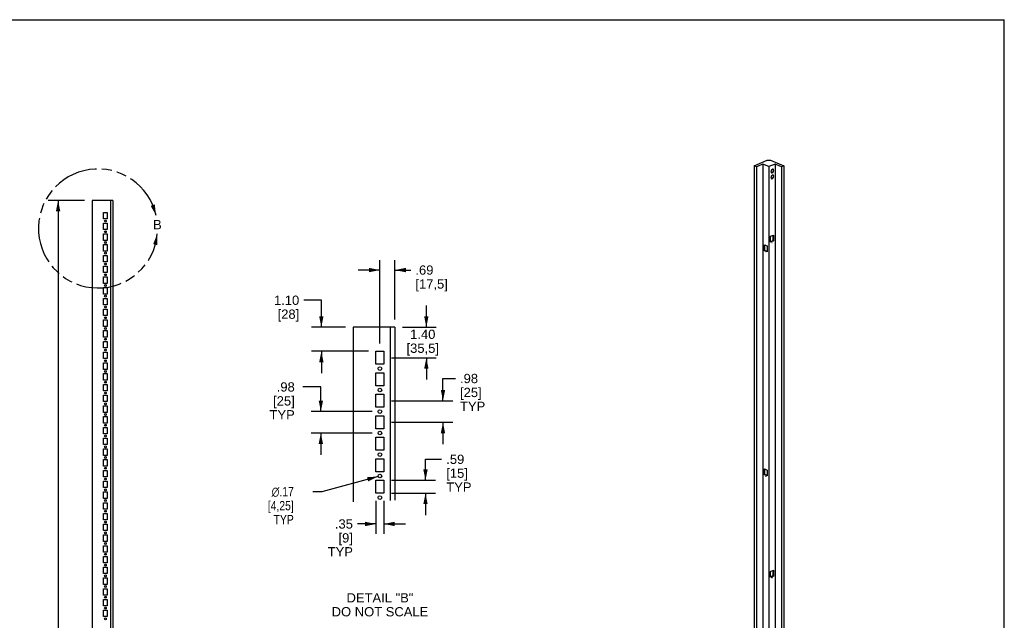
# Model space of a CAD drawing. Header units: inches. Extents: x 0 to 170, y 0 to 110.
# Tile 3 of 3: x 80 to 170, y 55 to 110. Entities that reach past the tile are written whole.
import ezdxf

# ---------------------------------------------------------------- set-up
doc = ezdxf.new("R2010")
doc.units = ezdxf.units.IN
doc.header["$LTSCALE"] = 9.35
doc.header["$MEASUREMENT"] = 0
doc.linetypes.add('PHANTOM', pattern=[0.8, 0.45, -0.05, 0.1, -0.05, 0.1, -0.05])
doc.layers.get('0').update_dxf_attribs({"linetype": 'CONTINUOUS'})
doc.layers.add('DEFAULT_3', color=7, linetype='PHANTOM')
doc.styles.get("Standard").update_dxf_attribs({"font": 'arial.ttf'})
doc.styles.add('TEXTSTYLE_1', font='gdt', dxfattribs={"width": 0.8})
doc.dimstyles.new('DIMSTYLE_1', dxfattribs={"dimtxt": 0.85, "dimasz": 1, "dimexe": 0.09, "dimexo": 0.07, "dimgap": 0.0425, "dimtad": 0, "dimtih": 1, "dimtoh": 1, "dimdec": 3, "dimzin": 4, "dimdsep": 46, "dimtxsty": 'Standard', "dimblk": '_FILLED', "dimblk1": '_FILLED', "dimblk2": '_FILLED', "dimcen": 0.09, "dimadec": 3, "dimazin": 1, "dimtfac": 1, "dimtdec": 3, "dimtofl": 0, "dimtmove": 0, "dimatfit": 3, "dimldrblk": '_FILLED', "dimfxl": 0, "dimtolj": 1, "dimtzin": 4, "dimarcsym": 0})
doc.dimstyles.new('DIMSTYLE_2', dxfattribs={"dimtxt": 0.85, "dimasz": 1, "dimexe": 0.09, "dimexo": 0.07, "dimgap": 0.0425, "dimtad": 0, "dimtih": 1, "dimtoh": 1, "dimdec": 3, "dimlfac": 0.5, "dimzin": 4, "dimdsep": 46, "dimtxsty": 'Standard', "dimblk": '_FILLED', "dimblk1": '_FILLED', "dimblk2": '_FILLED', "dimcen": 0.09, "dimadec": 3, "dimazin": 1, "dimtfac": 1, "dimtdec": 3, "dimtofl": 0, "dimtmove": 0, "dimatfit": 3, "dimldrblk": '_FILLED', "dimfxl": 0, "dimtolj": 1, "dimtzin": 4, "dimarcsym": 0})
doc.dimstyles.new('DIMSTYLE_3', dxfattribs={"dimtxt": 0.85, "dimasz": 1, "dimexe": 0.09, "dimexo": 0.07, "dimgap": 0.09, "dimtad": 0, "dimtih": 1, "dimtoh": 1, "dimdec": 3, "dimlfac": 0.5, "dimzin": 4, "dimdsep": 46, "dimtxsty": 'Standard', "dimblk": '_FILLED', "dimblk1": '_FILLED', "dimblk2": '_FILLED', "dimcen": 0.09, "dimadec": 3, "dimazin": 1, "dimtfac": 1, "dimtdec": 3, "dimtofl": 0, "dimtmove": 0, "dimatfit": 1, "dimldrblk": '_FILLED', "dimfxl": 0, "dimtolj": 1, "dimtzin": 4, "dimarcsym": 0})

# ---------------------------------------------------------------- blocks, each defined once
blk = doc.blocks.new('_FILLED')
at = {"color": 0, "linetype": 'ByBlock'}
blk.add_solid([(0, 0), (-1, 0.2), (-1, -0.2)], dxfattribs=at)
blk = doc.blocks.new('*D19')
at = {"color": 2, "linetype": 'Continuous'}
for p, q in [((85.811, 93.461), (82.504, 93.461)), ((83.404, 93.461), (83.404, 53.051)), ((83.404, 10.941), (83.404, 50.076)), ((85.811, 10.941), (82.504, 10.941))]:
    blk.add_line(p, q, dxfattribs=at)
for p, rotation in [((83.404, 93.461), 90), ((83.404, 10.941), 270)]:
    blk.add_blockref('_FILLED', p, dxfattribs=dict(at, rotation=rotation))
at = {"color": 2, "linetype": 'Continuous', "insert": (83.239, 52.626), "char_height": 0.85, "width": 3.29888, "attachment_point": 2, "line_spacing_factor": 0.9}
blk.add_mtext('82.52\\P[2096]', dxfattribs=at)
blk = doc.blocks.new('*D20')
at = {"color": 2, "linetype": 'Continuous'}
for p, q in [((112.852, 80.341), (112.852, 87.979)), ((114.23, 82.545), (114.23, 87.979)), ((112.852, 87.079), (110.852, 87.079)), ((114.23, 87.079), (115.679, 87.079))]:
    blk.add_line(p, q, dxfattribs=at)
blk.add_blockref('_FILLED', (112.852, 87.079), dxfattribs=at)
at = {"color": 2, "linetype": 'Continuous', "rotation": 180}
blk.add_blockref('_FILLED', (114.23, 87.079), dxfattribs=at)
at = {"color": 2, "linetype": 'Continuous', "insert": (116.104, 87.504), "char_height": 0.85, "width": 2.9671, "attachment_point": 1, "line_spacing_factor": 0.9}
blk.add_mtext('.69\\P[17,5]', dxfattribs=at)
blk = doc.blocks.new('*D21')
at = {"color": 2, "linetype": 'Continuous'}
for p, q in [((117.106, 81.845), (117.106, 83.845)), ((114.93, 81.845), (118.006, 81.845)), ((113.907, 79.05), (118.006, 79.05)), ((117.106, 79.05), (117.106, 77.05))]:
    blk.add_line(p, q, dxfattribs=at)
for p, rotation in [((117.106, 81.845), 270), ((117.106, 79.05), 90)]:
    blk.add_blockref('_FILLED', p, dxfattribs=dict(at, rotation=rotation))
at = {"color": 2, "linetype": 'Continuous', "insert": (116.778, 81.624), "char_height": 0.85, "width": 2.9671, "attachment_point": 2, "line_spacing_factor": 0.9}
blk.add_mtext('1.40\\P[35,5]', dxfattribs=at)
blk = doc.blocks.new('*D22')
at = {"color": 2, "linetype": 'Continuous'}
for p, q in [((107.497, 84.316), (105.899, 84.316)), ((107.497, 81.845), (107.497, 84.316)), ((109.711, 81.845), (106.597, 81.845)), ((111.798, 79.641), (106.597, 79.641)), ((107.497, 79.641), (107.497, 77.641))]:
    blk.add_line(p, q, dxfattribs=at)
for p, rotation in [((107.497, 81.845), 270), ((107.497, 79.641), 90)]:
    blk.add_blockref('_FILLED', p, dxfattribs=dict(at, rotation=rotation))
at = {"color": 2, "linetype": 'Continuous', "insert": (105.474, 84.741), "char_height": 0.85, "width": 2.30985, "attachment_point": 3, "line_spacing_factor": 0.9}
blk.add_mtext('1.10\\P[28]', dxfattribs=at)
blk = doc.blocks.new('*D23')
at = {"color": 2, "linetype": 'Continuous'}
for p, q in [((107.451, 76.379), (105.817, 76.379)), ((107.451, 74.129), (107.451, 76.379)), ((112.152, 74.129), (106.551, 74.129)), ((112.152, 72.16), (106.551, 72.16)), ((107.451, 72.16), (107.451, 70.16))]:
    blk.add_line(p, q, dxfattribs=at)
for p, rotation in [((107.451, 74.129), 270), ((107.451, 72.16), 90)]:
    blk.add_blockref('_FILLED', p, dxfattribs=dict(at, rotation=rotation))
at = {"color": 2, "linetype": 'Continuous', "insert": (105.064, 76.804), "char_height": 0.85, "width": 2.30353, "attachment_point": 3, "line_spacing_factor": 0.9}
blk.add_mtext('.98\\P[25]\\PTYP', dxfattribs=at)
blk = doc.blocks.new('*D24')
at = {"color": 2, "linetype": 'Continuous'}
for p, q in [((112.498, 65.948), (112.498, 62.936)), ((113.207, 65.948), (113.207, 62.936)), ((112.498, 63.836), (110.811, 63.836)), ((113.207, 63.836), (115.207, 63.836))]:
    blk.add_line(p, q, dxfattribs=at)
blk.add_blockref('_FILLED', (112.498, 63.836), dxfattribs=at)
at = {"color": 2, "linetype": 'Continuous', "rotation": 180}
blk.add_blockref('_FILLED', (113.207, 63.836), dxfattribs=at)
at = {"color": 2, "linetype": 'Continuous', "insert": (110.386, 64.261), "char_height": 0.85, "width": 2.30353, "attachment_point": 3, "line_spacing_factor": 0.9}
blk.add_mtext('.35\\P[9]\\PTYP', dxfattribs=at)
blk = doc.blocks.new('*D25')
at = {"color": 2, "linetype": 'Continuous'}
for p, q in [((117.029, 67.829), (117.029, 69.758)), ((117.029, 69.758), (118.504, 69.758)), ((113.907, 67.829), (117.929, 67.829)), ((113.907, 66.648), (117.929, 66.648)), ((117.029, 66.648), (117.029, 64.648))]:
    blk.add_line(p, q, dxfattribs=at)
for p, rotation in [((117.029, 67.829), 270), ((117.029, 66.648), 90)]:
    blk.add_blockref('_FILLED', p, dxfattribs=dict(at, rotation=rotation))
at = {"color": 2, "linetype": 'Continuous', "insert": (118.929, 70.183), "char_height": 0.85, "width": 2.30353, "attachment_point": 1, "line_spacing_factor": 0.9}
blk.add_mtext('.59\\P[15]\\PTYP', dxfattribs=at)
blk = doc.blocks.new('*D26')
at = {"color": 2, "linetype": 'Continuous'}
for p, q in [((118.629, 75.113), (118.629, 77.152)), ((118.629, 77.152), (119.763, 77.152)), ((113.907, 75.113), (119.529, 75.113)), ((113.907, 73.144), (119.529, 73.144)), ((118.629, 73.144), (118.629, 71.144))]:
    blk.add_line(p, q, dxfattribs=at)
for p, rotation in [((118.629, 75.113), 270), ((118.629, 73.144), 90)]:
    blk.add_blockref('_FILLED', p, dxfattribs=dict(at, rotation=rotation))
at = {"color": 2, "linetype": 'Continuous', "insert": (120.188, 77.577), "char_height": 0.85, "width": 2.30353, "attachment_point": 1, "line_spacing_factor": 0.9}
blk.add_mtext('.98\\P[25]\\PTYP', dxfattribs=at)
blk = doc.blocks.new('*D27')
at = {"color": 2, "linetype": 'Continuous'}
for p, q in [((112.691, 68.18), (107.542, 66.787)), ((107.542, 66.787), (106.717, 66.787))]:
    blk.add_line(p, q, dxfattribs=at)
at = {"color": 2, "linetype": 'Continuous', "rotation": 15.1281327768}
blk.add_blockref('_FILLED', (112.691, 68.18), dxfattribs=at)
at = {"color": 2, "linetype": 'Continuous', "insert": (104.974, 67.212), "char_height": 0.85, "width": 2.9671, "attachment_point": 3, "line_spacing_factor": 0.9, "style": 'TEXTSTYLE_1'}
blk.add_mtext('{\\fgdt;n}\\fArial;.17\\P[4,25]\\PTYP', dxfattribs=at)

msp = doc.modelspace()

# ---------------------------------------------------------------- linework, layer by layer
at = {"color": 7, "linetype": 'Continuous'}
for p in [(0, 110), (170, 0)]:
    msp.add_line(p, (170, 110), dxfattribs=at)
at = {"color": 6, "linetype": 'Continuous'}
for p, q in [((147.1082, 96.6257), (148.3055, 97.1318)), ((147.1082, 96.6257), (147.1082, 21.8375)), ((147.317, 96.5375), (147.1082, 96.6257)), ((147.9016, 96.7846), (147.317, 96.5375)), ((147.317, 96.5375), (147.317, 21.7493)), ((147.9016, 96.7846), (147.9016, 21.9963)), ((148.4584, 96.5493), (147.9016, 96.7846)), ((148.3055, 97.1318), (148.6112, 97.1318)), ((149.0152, 96.7846), (148.4584, 96.5493)), ((148.4584, 96.5493), (148.4584, 21.761)), ((148.6112, 97.1318), (149.8086, 96.6257)), ((149.0152, 96.7846), (149.0152, 21.9963)), ((149.5998, 96.5375), (149.0152, 96.7846)), ((149.8086, 96.6257), (149.5998, 96.5375)), ((149.5998, 96.5375), (149.5998, 21.7493)), ((149.8086, 96.6257), (149.8086, 21.8375)), ((148.6486, 96.1319), (148.6449, 96.0929)), ((148.6486, 95.5969), (148.6449, 95.5577)), ((148.6578, 96.1694), (148.6486, 96.1319)), ((148.658, 95.6346), (148.6486, 95.5969)), ((148.6923, 95.9871), (148.7014, 95.9826)), ((148.7428, 96.2909), (148.7167, 96.2683)), ((148.7435, 95.7562), (148.7173, 95.7337)), ((148.8583, 95.7138), (148.862, 95.6777)), ((148.8584, 96.2488), (148.862, 96.2129)), ((148.6925, 95.4518), (148.7014, 95.4473)), ((86.5106, 93.4611), (86.5106, 10.9414)), ((88.42, 93.4611), (86.5106, 93.4611)), ((88.2039, 93.4611), (88.2039, 10.9414)), ((88.42, 93.4611), (88.42, 10.9414)), ((87.5539, 91.7682), (87.5539, 92.3587)), ((87.5539, 92.3587), (87.9082, 92.3587)), ((87.9082, 92.3587), (87.9082, 91.7682)), ((87.9082, 91.7682), (87.5539, 91.7682)), ((87.5539, 90.7839), (87.5539, 91.3745)), ((87.5539, 91.3745), (87.9082, 91.3745)), ((87.9082, 91.3745), (87.9082, 90.7839)), ((87.9082, 90.7839), (87.5539, 90.7839)), ((87.5539, 89.7997), (87.5539, 90.3902)), ((87.5539, 90.3902), (87.9082, 90.3902)), ((87.9082, 90.3902), (87.9082, 89.7997)), ((148.6115, 90.1735), (148.862, 90.2794)), ((148.6115, 89.6383), (148.6115, 90.1735)), ((148.8286, 90.2653), (148.8286, 89.7583)), ((148.862, 90.2794), (148.862, 89.7442)), ((87.9082, 89.7997), (87.5539, 89.7997)), ((87.5539, 88.8154), (87.5539, 89.406)), ((87.5539, 89.406), (87.9082, 89.406)), ((87.9082, 89.406), (87.9082, 88.8154)), ((148.0547, 88.8521), (148.0547, 89.3873)), ((148.0547, 89.3873), (148.3053, 89.2815)), ((148.0881, 88.8662), (148.0881, 89.3732)), ((148.3053, 89.2815), (148.3053, 88.7462)), ((148.8286, 89.7583), (148.6115, 89.6665)), ((148.862, 89.7442), (148.6115, 89.6383)), ((148.8286, 89.7583), (148.862, 89.7442)), ((87.9082, 88.8154), (87.5539, 88.8154)), ((87.5539, 87.8312), (87.5539, 88.4217)), ((87.5539, 88.4217), (87.9082, 88.4217)), ((87.9082, 88.4217), (87.9082, 87.8312)), ((148.0881, 88.8662), (148.0547, 88.8521)), ((148.3053, 88.7462), (148.0547, 88.8521)), ((148.3053, 88.7745), (148.0881, 88.8662)), ((87.9082, 87.8312), (87.5539, 87.8312)), ((87.5539, 86.8469), (87.5539, 87.4375)), ((87.5539, 87.4375), (87.9082, 87.4375)), ((87.9082, 87.4375), (87.9082, 86.8469)), ((87.9082, 86.8469), (87.5539, 86.8469)), ((87.5539, 85.8627), (87.5539, 86.4532)), ((87.5539, 86.4532), (87.9082, 86.4532)), ((87.9082, 85.8627), (87.5539, 85.8627)), ((87.9082, 86.4532), (87.9082, 85.8627)), ((87.5539, 84.8784), (87.5539, 85.469)), ((87.5539, 85.469), (87.9082, 85.469)), ((87.9082, 84.8784), (87.5539, 84.8784)), ((87.9082, 85.469), (87.9082, 84.8784)), ((87.5539, 83.8942), (87.5539, 84.4847)), ((87.5539, 84.4847), (87.9082, 84.4847)), ((87.9082, 83.8942), (87.5539, 83.8942)), ((87.9082, 84.4847), (87.9082, 83.8942)), ((87.5539, 82.9099), (87.5539, 83.5005)), ((87.5539, 83.5005), (87.9082, 83.5005)), ((87.9082, 82.9099), (87.5539, 82.9099)), ((87.9082, 83.5005), (87.9082, 82.9099)), ((87.5539, 81.9257), (87.5539, 82.5162)), ((87.5539, 82.5162), (87.9082, 82.5162)), ((87.9082, 82.5162), (87.9082, 81.9257)), ((87.9082, 81.9257), (87.5539, 81.9257)), ((87.5539, 80.9414), (87.5539, 81.532)), ((87.5539, 81.532), (87.9082, 81.532)), ((87.9082, 81.532), (87.9082, 80.9414)), ((110.4115, 81.8452), (110.4115, 65.8528)), ((114.2304, 81.8452), (110.4115, 81.8452)), ((113.7981, 81.8452), (113.7981, 65.9712)), ((114.2304, 81.8452), (114.2304, 66.0208)), ((87.9082, 80.9414), (87.5539, 80.9414)), ((87.5539, 79.9572), (87.5539, 80.5477)), ((87.5539, 80.5477), (87.9082, 80.5477)), ((87.9082, 80.5477), (87.9082, 79.9572)), ((87.9082, 79.9572), (87.5539, 79.9572)), ((87.5539, 78.9729), (87.5539, 79.5635)), ((87.5539, 79.5635), (87.9082, 79.5635)), ((87.9082, 79.5635), (87.9082, 78.9729)), ((112.4981, 78.4594), (112.4981, 79.6405)), ((112.4981, 79.6405), (113.2067, 79.6405)), ((113.2067, 79.6405), (113.2067, 78.4594)), ((87.9082, 78.9729), (87.5539, 78.9729)), ((87.5539, 77.9887), (87.5539, 78.5792)), ((87.5539, 78.5792), (87.9082, 78.5792)), ((87.9082, 78.5792), (87.9082, 77.9887)), ((113.2067, 78.4594), (112.4981, 78.4594)), ((87.9082, 77.9887), (87.5539, 77.9887)), ((87.5539, 77.0044), (87.5539, 77.595)), ((87.5539, 77.595), (87.9082, 77.595)), ((87.9082, 77.595), (87.9082, 77.0044)), ((112.4981, 76.4909), (112.4981, 77.672)), ((112.4981, 77.672), (113.2067, 77.672)), ((113.2067, 77.672), (113.2067, 76.4909)), ((87.9082, 77.0044), (87.5539, 77.0044)), ((87.5539, 76.0202), (87.5539, 76.6107)), ((87.5539, 76.6107), (87.9082, 76.6107)), ((87.9082, 76.6107), (87.9082, 76.0202)), ((87.9082, 76.0202), (87.5539, 76.0202)), ((113.2067, 76.4909), (112.4981, 76.4909)), ((112.4981, 74.5224), (112.4981, 75.7035)), ((112.4981, 75.7035), (113.2067, 75.7035)), ((113.2067, 75.7035), (113.2067, 74.5224)), ((87.5539, 75.0359), (87.5539, 75.6265)), ((87.5539, 75.6265), (87.9082, 75.6265)), ((87.9082, 75.0359), (87.5539, 75.0359)), ((87.9082, 75.6265), (87.9082, 75.0359)), ((87.5539, 74.0516), (87.5539, 74.6422)), ((87.5539, 74.6422), (87.9082, 74.6422)), ((87.9082, 74.0516), (87.5539, 74.0516)), ((87.9082, 74.6422), (87.9082, 74.0516)), ((113.2067, 74.5224), (112.4981, 74.5224)), ((87.5539, 73.0674), (87.5539, 73.6579)), ((87.5539, 73.6579), (87.9082, 73.6579)), ((87.9082, 73.0674), (87.5539, 73.0674)), ((87.9082, 73.6579), (87.9082, 73.0674)), ((112.4981, 73.735), (113.2067, 73.735)), ((112.4981, 72.5539), (112.4981, 73.735)), ((113.2067, 73.735), (113.2067, 72.5539)), ((87.5539, 72.0831), (87.5539, 72.6737)), ((87.5539, 72.6737), (87.9082, 72.6737)), ((87.9082, 72.6737), (87.9082, 72.0831)), ((113.2067, 72.5539), (112.4981, 72.5539)), ((87.9082, 72.0831), (87.5539, 72.0831)), ((87.5539, 71.0989), (87.5539, 71.6894)), ((87.5539, 71.6894), (87.9082, 71.6894)), ((87.9082, 71.6894), (87.9082, 71.0989)), ((112.4981, 71.7665), (113.2067, 71.7665)), ((112.4981, 70.5854), (112.4981, 71.7665)), ((113.2067, 71.7665), (113.2067, 70.5854)), ((87.9082, 71.0989), (87.5539, 71.0989)), ((87.5539, 70.1146), (87.5539, 70.7052)), ((87.5539, 70.7052), (87.9082, 70.7052)), ((87.9082, 70.7052), (87.9082, 70.1146)), ((113.2067, 70.5854), (112.4981, 70.5854)), ((87.9082, 70.1146), (87.5539, 70.1146)), ((87.5539, 69.1304), (87.5539, 69.7209)), ((87.5539, 69.7209), (87.9082, 69.7209)), ((87.9082, 69.7209), (87.9082, 69.1304)), ((112.4981, 69.798), (113.2067, 69.798)), ((112.4981, 68.6169), (112.4981, 69.798)), ((113.2067, 69.798), (113.2067, 68.6169)), ((87.9082, 69.1304), (87.5539, 69.1304)), ((87.5539, 68.1461), (87.5539, 68.7367)), ((87.5539, 68.7367), (87.9082, 68.7367)), ((87.9082, 68.7367), (87.9082, 68.1461)), ((113.2067, 68.6169), (112.4981, 68.6169)), ((148.0547, 68.3353), (148.0547, 68.8705)), ((148.0547, 68.8705), (148.3053, 68.7646)), ((148.0881, 68.3494), (148.0881, 68.8564)), ((148.3053, 68.7646), (148.3053, 68.2294)), ((87.9082, 68.1461), (87.5539, 68.1461)), ((87.5539, 67.1619), (87.5539, 67.7524)), ((87.5539, 67.7524), (87.9082, 67.7524)), ((87.9082, 67.7524), (87.9082, 67.1619)), ((112.4981, 67.8295), (113.2067, 67.8295)), ((112.4981, 66.6484), (112.4981, 67.8295)), ((113.2067, 67.8295), (113.2067, 66.6484)), ((148.0881, 68.3494), (148.0547, 68.3353)), ((148.3053, 68.2294), (148.0547, 68.3353)), ((148.3053, 68.2577), (148.0881, 68.3494)), ((87.9082, 67.1619), (87.5539, 67.1619)), ((87.5539, 66.1776), (87.5539, 66.7682)), ((87.5539, 66.7682), (87.9082, 66.7682)), ((87.9082, 66.7682), (87.9082, 66.1776)), ((87.9082, 66.1776), (87.5539, 66.1776)), ((87.5539, 65.1934), (87.5539, 65.7839)), ((87.5539, 65.7839), (87.9082, 65.7839)), ((87.9082, 65.7839), (87.9082, 65.1934)), ((113.2067, 66.6484), (112.4981, 66.6484)), ((87.9082, 65.1934), (87.5539, 65.1934)), ((87.5539, 64.2091), (87.5539, 64.7997)), ((87.5539, 64.7997), (87.9082, 64.7997)), ((87.9082, 64.2091), (87.5539, 64.2091)), ((87.9082, 64.7997), (87.9082, 64.2091)), ((87.5539, 63.2249), (87.5539, 63.8154)), ((87.5539, 63.8154), (87.9082, 63.8154)), ((87.9082, 63.2249), (87.5539, 63.2249)), ((87.9082, 63.8154), (87.9082, 63.2249)), ((87.5539, 62.2406), (87.5539, 62.8312)), ((87.5539, 62.8312), (87.9082, 62.8312)), ((87.9082, 62.2406), (87.5539, 62.2406)), ((87.9082, 62.8312), (87.9082, 62.2406)), ((87.5539, 61.2564), (87.5539, 61.8469)), ((87.5539, 61.8469), (87.9082, 61.8469)), ((87.9082, 61.8469), (87.9082, 61.2564)), ((87.9082, 61.2564), (87.5539, 61.2564)), ((87.5539, 60.2721), (87.5539, 60.8627)), ((87.5539, 60.8627), (87.9082, 60.8627)), ((87.9082, 60.8627), (87.9082, 60.2721)), ((87.9082, 60.2721), (87.5539, 60.2721)), ((87.5539, 59.2879), (87.5539, 59.8784)), ((87.5539, 59.8784), (87.9082, 59.8784)), ((87.9082, 59.8784), (87.9082, 59.2879)), ((148.6115, 59.4875), (148.862, 59.5934)), ((148.6115, 58.9523), (148.6115, 59.4875)), ((148.8286, 59.5792), (148.8286, 59.0723)), ((148.862, 59.5934), (148.862, 59.0581)), ((87.9082, 59.2879), (87.5539, 59.2879)), ((87.5539, 58.3036), (87.5539, 58.8942)), ((87.5539, 58.8942), (87.9082, 58.8942)), ((87.9082, 58.8942), (87.9082, 58.3036)), ((148.8286, 59.0723), (148.6115, 58.9805)), ((148.862, 59.0581), (148.6115, 58.9523)), ((148.8286, 59.0723), (148.862, 59.0581)), ((87.9082, 58.3036), (87.5539, 58.3036)), ((87.5539, 57.3194), (87.5539, 57.9099)), ((87.5539, 57.9099), (87.9082, 57.9099)), ((87.9082, 57.9099), (87.9082, 57.3194)), ((87.9082, 57.3194), (87.5539, 57.3194)), ((87.5539, 56.3351), (87.5539, 56.9257)), ((87.5539, 56.9257), (87.9082, 56.9257)), ((87.9082, 56.9257), (87.9082, 56.3351)), ((87.9082, 56.3351), (87.5539, 56.3351)), ((87.5539, 55.3509), (87.5539, 55.9414)), ((87.5539, 55.9414), (87.9082, 55.9414)), ((87.9082, 55.9414), (87.9082, 55.3509)), ((87.9082, 55.3509), (87.5539, 55.3509))]:
    msp.add_line(p, q, dxfattribs=at)
for points in [[(148.6449, 96.0929), (148.6486, 96.0572), (148.6577, 96.0276)], [(148.6449, 95.5577), (148.6485, 95.5221), (148.6576, 95.4926)], [(148.6577, 96.0276), (148.6727, 96.0039), (148.6923, 95.9871)], [(148.7167, 96.2683), (148.6931, 96.2398), (148.6732, 96.2062), (148.6578, 96.1694)], [(148.7173, 95.7337), (148.6936, 95.7053), (148.6735, 95.6716), (148.658, 95.6346)], [(148.7912, 96.0384), (148.7651, 96.0155), (148.7373, 95.9998), (148.7094, 95.9917), (148.6833, 95.9922)], [(148.7014, 95.9826), (148.7158, 95.9783), (148.7418, 95.9774)], [(148.7418, 95.9774), (148.7697, 95.9853), (148.7975, 96.0007), (148.8237, 96.0233), (148.8473, 96.0519), (148.8672, 96.0855), (148.8825, 96.1222), (148.8918, 96.1597), (148.8955, 96.1988)], [(148.7419, 95.4422), (148.7693, 95.4498), (148.7968, 95.465), (148.823, 95.4875), (148.8468, 95.5159), (148.8669, 95.5496), (148.8824, 95.5866), (148.8917, 95.6243), (148.8955, 95.6635)], [(148.839, 96.3091), (148.8246, 96.3133), (148.7985, 96.3142), (148.7707, 96.3064), (148.7428, 96.2909)], [(148.839, 95.7739), (148.8244, 95.7782), (148.7985, 95.779), (148.771, 95.7714), (148.7435, 95.7562)], [(148.862, 95.6777), (148.8585, 95.6391), (148.8494, 95.6019), (148.8342, 95.5652), (148.8144, 95.5316), (148.791, 95.503)], [(148.862, 96.2129), (148.8584, 96.1741), (148.8493, 96.1368), (148.8342, 96.1004), (148.8146, 96.067), (148.7912, 96.0384)], [(148.8204, 95.7783), (148.8335, 95.7674), (148.849, 95.7436), (148.8583, 95.7138)], [(148.8205, 96.3135), (148.8338, 96.3023), (148.8491, 96.2785), (148.8584, 96.2488)], [(148.8955, 96.1988), (148.8918, 96.2345), (148.8827, 96.264), (148.8676, 96.2877), (148.848, 96.3045), (148.839, 96.3091)], [(148.8955, 95.6635), (148.8919, 95.6991), (148.8828, 95.7286), (148.8676, 95.7524), (148.8479, 95.7694), (148.839, 95.7739)], [(148.6576, 95.4926), (148.6727, 95.4688), (148.6925, 95.4518)], [(148.791, 95.503), (148.7651, 95.4803), (148.7376, 95.4647), (148.7101, 95.4566), (148.6839, 95.4569)], [(148.7014, 95.4473), (148.7159, 95.443), (148.7419, 95.4422)], [(148.1765, 89.4251), (148.177, 89.4271), (148.1783, 89.4282), (148.18, 89.4281), (148.1817, 89.4267), (148.183, 89.4246), (148.1835, 89.4221)], [(148.7333, 89.6005), (148.7338, 89.603), (148.735, 89.6051), (148.7368, 89.6065), (148.7385, 89.6066), (148.7398, 89.6055), (148.7403, 89.6035)], [(148.1765, 88.7114), (148.177, 88.7135), (148.1783, 88.7146), (148.18, 88.7144), (148.1817, 88.7131), (148.183, 88.7109), (148.1835, 88.7085)], [(148.1765, 68.9083), (148.177, 68.9103), (148.1783, 68.9114), (148.18, 68.9112), (148.1817, 68.9099), (148.183, 68.9077), (148.1835, 68.9053)], [(148.1765, 68.1946), (148.177, 68.1967), (148.1783, 68.1978), (148.18, 68.1976), (148.1817, 68.1963), (148.183, 68.1941), (148.1835, 68.1917)], [(148.7333, 58.9145), (148.7338, 58.917), (148.735, 58.9191), (148.7368, 58.9205), (148.7385, 58.9206), (148.7398, 58.9195), (148.7403, 58.9175)]]:
    msp.add_lwpolyline(points, dxfattribs=at)
at = {"color": 7, "linetype": 'Continuous'}
for points in [[(148.1835, 89.4221), (148.1828, 89.4248), (148.1817, 89.4267), (148.18, 89.4279), (148.1782, 89.4282), (148.1772, 89.4272), (148.1765, 89.4251)], [(148.1765, 89.4251), (148.1772, 89.4224), (148.1783, 89.4205), (148.18, 89.4193), (148.1817, 89.419), (148.1828, 89.42), (148.1835, 89.4221)], [(148.7403, 89.6035), (148.7396, 89.6056), (148.7385, 89.6066), (148.7368, 89.6063), (148.735, 89.6051), (148.7339, 89.6032), (148.7333, 89.6005)], [(148.7333, 89.6005), (148.734, 89.5984), (148.735, 89.5974), (148.7368, 89.5977), (148.7385, 89.5989), (148.7396, 89.6008), (148.7403, 89.6035)], [(148.1835, 88.7085), (148.1828, 88.7112), (148.1817, 88.7131), (148.18, 88.7143), (148.1782, 88.7146), (148.1772, 88.7136), (148.1765, 88.7114)], [(148.1765, 88.7114), (148.1772, 88.7088), (148.1783, 88.7068), (148.18, 88.7056), (148.1817, 88.7054), (148.1828, 88.7064), (148.1835, 88.7085)], [(148.1835, 68.9053), (148.1828, 68.908), (148.1817, 68.9099), (148.18, 68.9111), (148.1782, 68.9114), (148.1772, 68.9104), (148.1765, 68.9083)], [(148.1765, 68.9083), (148.1772, 68.9056), (148.1783, 68.9037), (148.18, 68.9024), (148.1817, 68.9022), (148.1828, 68.9032), (148.1835, 68.9053)], [(148.1835, 68.1917), (148.1828, 68.1944), (148.1817, 68.1963), (148.18, 68.1975), (148.1782, 68.1978), (148.1772, 68.1968), (148.1765, 68.1946)], [(148.1765, 68.1946), (148.1772, 68.1919), (148.1783, 68.19), (148.18, 68.1888), (148.1817, 68.1886), (148.1828, 68.1896), (148.1835, 68.1917)], [(148.7403, 58.9175), (148.7396, 58.9196), (148.7385, 58.9206), (148.7368, 58.9203), (148.735, 58.9191), (148.7339, 58.9172), (148.7333, 58.9145)], [(148.7333, 58.9145), (148.734, 58.9124), (148.735, 58.9114), (148.7368, 58.9116), (148.7385, 58.9128), (148.7396, 58.9148), (148.7403, 58.9175)]]:
    msp.add_lwpolyline(points, dxfattribs=at)
at = {"color": 6, "linetype": 'Continuous'}
for centre, radius in [((87.731, 91.5713), 0.0837), ((87.731, 90.5871), 0.0837), ((87.731, 89.6028), 0.0837), ((87.731, 88.6186), 0.0837), ((87.731, 87.6343), 0.0837), ((87.731, 86.6501), 0.0837), ((87.731, 85.6658), 0.0837), ((87.731, 84.6816), 0.0837), ((87.731, 83.6973), 0.0837), ((87.731, 82.7131), 0.0837), ((87.731, 81.7288), 0.0837), ((87.731, 80.7446), 0.0837), ((87.731, 79.7603), 0.0837), ((87.731, 78.7761), 0.0837), ((87.731, 77.7918), 0.0837), ((112.8524, 78.0657), 0.1673), ((87.731, 76.8076), 0.0837), ((87.731, 75.8233), 0.0837), ((112.8524, 76.0972), 0.1673), ((87.731, 74.839), 0.0837), ((87.731, 73.8548), 0.0837), ((112.8524, 74.1287), 0.1673), ((87.731, 72.8705), 0.0837), ((112.8524, 72.1602), 0.1673), ((87.731, 71.8863), 0.0837), ((87.731, 70.902), 0.0837), ((112.8524, 70.1917), 0.1673), ((87.731, 69.9178), 0.0837), ((87.731, 68.9335), 0.0837), ((87.731, 67.9493), 0.0837), ((112.8524, 68.2232), 0.1673), ((87.731, 66.965), 0.0837), ((87.731, 65.9808), 0.0837), ((112.8524, 66.2547), 0.1673), ((87.731, 64.9965), 0.0837), ((87.731, 64.0123), 0.0837), ((87.731, 63.028), 0.0837), ((87.731, 62.0438), 0.0837), ((87.731, 61.0595), 0.0837), ((87.731, 60.0753), 0.0837), ((87.731, 59.091), 0.0837), ((87.731, 58.1068), 0.0837), ((87.731, 57.1225), 0.0837), ((87.731, 56.1383), 0.0837), ((87.731, 55.154), 0.0837)]:
    msp.add_circle(centre, radius, dxfattribs=at)
at = {"layer": 'DEFAULT_3', "color": 2, "linetype": 'PHANTOM'}
msp.add_arc((87.0563, 90.8846), 5.448, 12.650542, 354.771178, dxfattribs=at)
msp.add_arc((87.0563, 90.8846), 5.448, 12.650542, 354.771178, dxfattribs=at)
for points in [[(92.372, 92.0777), (91.881, 92.9492), (92.2488, 93.1066)], [(92.372, 92.0777), (91.881, 92.9492), (92.2488, 93.1066)], [(92.4816, 90.3881), (92.1073, 89.4604), (92.4923, 89.3519)], [(92.4816, 90.3881), (92.1073, 89.4604), (92.4923, 89.3519)]]:
    msp.add_solid(points, dxfattribs=at)

# ---------------------------------------------------------------- texts
at = {"color": 2, "linetype": 'Continuous', "char_height": 0.85, "attachment_point": 2, "line_spacing_factor": 0.9}
for s, insert, width in [('B', (92.4928, 91.6622), 0.789963), ('DETAIL "B"\\PDO NOT SCALE', (112.8634, 57.4981), 8.825465)]:
    msp.add_mtext(s, dxfattribs=dict(at, insert=insert, width=width))

# ---------------------------------------------------------------- dimensions: what is measured, and where the dimension line sits
at = {"color": 2, "linetype": 'Continuous'}
for base, p1, p2, angle, text, dimstyle, picture, middle in [((83.4037, 10.9414), (85.8806, 93.4611), (85.8806, 10.9414), 270, '<>\\P[]', 'DIMSTYLE_1', '*D19', (83.4037, 51.5638)), ((112.8524, 87.0787), (114.2304, 82.4752), (112.8524, 80.2705), 180, '<>\\P[]', 'DIMSTYLE_2', '*D20', (117.5873, 86.4412)), ((107.4965, 79.6405), (109.7815, 81.8452), (111.8681, 79.6405), 270, '<>\\P[]', 'DIMSTYLE_2', '*D22', (104.3189, 83.6781)), ((117.1064, 79.05), (114.8604, 81.8452), (113.8367, 79.05), 270, '<>\\P[]', 'DIMSTYLE_2', '*D21', (117.1064, 80.5617)), ((118.6293, 75.1129), (113.8367, 73.1444), (113.8367, 75.1129), 90, '<>\\PTYP\\P[]', 'DIMSTYLE_2', '*D26', (121.3397, 75.8765)), ((107.4515, 72.1602), (112.2224, 74.1287), (112.2224, 72.1602), 270, '<>\\PTYP\\P[]', 'DIMSTYLE_2', '*D23', (104.2406, 75.1036)), ((117.0292, 66.6484), (113.8367, 67.8295), (113.8367, 66.6484), 270, '<>\\PTYP\\P[]', 'DIMSTYLE_2', '*D25', (120.0808, 68.4832)), ((112.4981, 63.8365), (113.2067, 66.0184), (112.4981, 66.0184), 180, '<>\\PTYP\\P[]', 'DIMSTYLE_2', '*D24', (109.2341, 62.5615))]:
    dim = msp.add_linear_dim(base=base, p1=p1, p2=p2, angle=angle, text=text, dimstyle=dimstyle, dxfattribs=at)
    dim.commit()
    dim.dimension.update_dxf_attribs({"geometry": picture, "text_midpoint": middle, "dimtype": 160})
dim = msp.add_diameter_dim_2p(p1=(112.6909, 68.1795), p2=(113.0139, 68.2668), text='%%c<>\\PTYP\\P[]', dimstyle='DIMSTYLE_3', override={"dimpost": '<>'}, dxfattribs=at)
dim.commit()
dim.dimension.update_dxf_attribs({"geometry": '*D27', "text_midpoint": (104.2414, 65.5124), "dimtype": 163})

doc.saveas('drawing.dxf')
